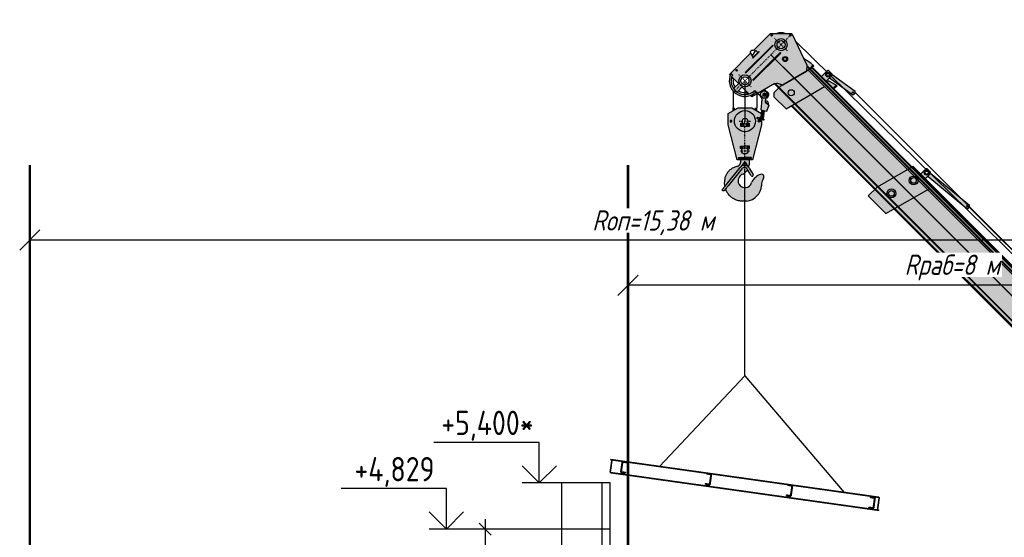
# Model space of a CAD drawing. Header units: millimetres. Extents: x 528565 to 529698, y -48331 to -46821.
# Tile 37 of 53: x 528679 to 528800, y -46934 to -46871. Entities that reach past the tile are written whole.
import ezdxf
from ezdxf.enums import TextEntityAlignment as Align

# ---------------------------------------------------------------- set-up
doc = ezdxf.new("R2010")
doc.units = ezdxf.units.MM
for name, pattern in [('AI-Linetype-204', [2.320221, 1.784704, -0.178506, 0.178506, -0.178506]), ('AI-Linetype-205', [2.320221, 1.784704, -0.178506, 0.178506, -0.178506]), ('AI-Linetype-206', [2.320221, 1.784704, -0.178506, 0.178506, -0.178506]), ('AI-Linetype-62', [2.320221, 1.784704, -0.178506, 0.178506, -0.178506]), ('AI-Linetype-63', [2.320221, 1.784704, -0.178506, 0.178506, -0.178506]), ('AI-Linetype-64', [2.320221, 1.784704, -0.178506, 0.178506, -0.178506]), ('AI-Linetype-67', [2.320221, 1.784704, -0.178506, 0.178506, -0.178506])]:
    doc.linetypes.add(name, pattern=pattern)
doc.layers.get('Defpoints').update_dxf_attribs({"color": 140})
for name, color, linetype, lineweight in [('!ПОС_траншея', 42, 'Continuous', 40), ('Z_20_Dimension', 7, 'Continuous', 25), ('Z_20_Text_4', 150, 'Continuous', 35)]:
    doc.layers.add(name, color=color, linetype=linetype, lineweight=lineweight)
doc.layers.add('элементы', color=7, linetype='Continuous')
doc.styles.add('GOST 2.304', font='CS_Gost2304.shx', dxfattribs={"oblique": 15})
doc.styles.add('Razmer', font='simplex.shx', dxfattribs={"width": 0.6, "oblique": 15, "height": 2.5})
doc.styles.add('sao', font='txt.shx', dxfattribs={"width": 0.8})
doc.styles.get("Standard").update_dxf_attribs({"font": 'arial.ttf'})
doc.linetypes.add('пути', pattern='A,3.81,[130,ltypeshp.shx,S=6.35,R=0,X=0,Y=0],3.81', length=7.62)
doc.dimstyles.new('ISO-25', dxfattribs={"dimtxt": 2.5, "dimasz": 2.5, "dimexe": 1.25, "dimexo": 0.625, "dimtad": 1, "dimtxsty": 'Standard', "dimcen": 2.5, "dimadec": 0, "dimazin": 0, "dimtfac": 1, "dimtmove": 0, "dimatfit": 3, "dimfxl": 0, "dimarcsym": 0})
doc.dimstyles.new('Размер 100', dxfattribs={"dimtxt": 2.5, "dimasz": 1.5, "dimexe": 1.25, "dimexo": 1, "dimgap": 0.6, "dimtad": 1, "dimdec": 0, "dimlfac": 100, "dimrnd": 1.38778e-17, "dimzin": 0, "dimdsep": 46, "dimtxsty": 'Razmer', "dimblk1": 'OBLIQUE', "dimblk2": 'OBLIQUE', "dimsah": 1, "dimcen": 0, "dimdle": 1.25, "dimclrd": 5, "dimclre": 5, "dimclrt": 1, "dimadec": 0, "dimazin": 0, "dimtfac": 0.75, "dimtdec": 0, "dimtmove": 0, "dimatfit": 3, "dimldrblk": 'OBLIQUE', "dimfxl": 0, "dimtvp": 1.5, "dimtolj": 1, "dimtzin": 0, "dimarcsym": 0})

# ---------------------------------------------------------------- blocks, each defined once
blk = doc.blocks.new('_Oblique')
at = {"color": 0, "linetype": 'ByBlock', "lineweight": -2}
blk.add_line((-0.5, -0.5), (0.5, 0.5), dxfattribs=at)
blk = doc.blocks.new('*D71')
at = {"color": 5, "lineweight": -2, "transparency": 16777216}
for p, q in [((528736.19, -46932.23), (528736.19, -46983.02)), ((528749.61, -46933.48), (528734.94, -46933.48)), ((528755.15, -46981.77), (528734.94, -46981.77))]:
    blk.add_line(p, q, dxfattribs=at)
at = {"layer": 'Defpoints', "color": 0, "transparency": 16777216}
for p in [(528750.61, -46933.48), (528736.19, -46981.77), (528756.15, -46981.77)]:
    blk.add_point(p, dxfattribs=at)
at = {"color": 5, "lineweight": -2, "transparency": 16777216, "xscale": 1.5, "yscale": 1.5, "zscale": 1.5}
for p, rotation in [((528736.19, -46933.48), 90), ((528736.19, -46981.77), 270)]:
    blk.add_blockref('_Oblique', p, dxfattribs=dict(at, rotation=rotation))
at = {"color": 1, "transparency": 16777216, "insert": (528734.34, -46957.62), "char_height": 2.5, "attachment_point": 5, "rotation": 90, "style": 'Razmer'}
blk.add_mtext('\\A1;4829', dxfattribs=at)
blk = doc.blocks.new('стрела1_55713')
h = blk.add_hatch(color=40)
h.dxf.hatch_style = 1
edge = h.paths.add_edge_path(flags=0)
edge.add_arc((-8720, 549), 35, 0, 360)
edge = h.paths.add_edge_path(flags=16)
edge.add_arc((-8720, 549), 55, 0, 360)
edge = h.paths.add_edge_path(flags=0)
edge.add_arc((-8720, 549), 35, 0, 360)
h.paths.add_polyline_path([(-8512, 613), (-8862, 613), (-8920, 400), (-8571, 400)])
edge = h.paths.add_edge_path(flags=16)
edge.add_arc((-8720, 549), 55, 0, 360)
h.paths.add_polyline_path([(-8571, 400), (-8920, 400), (-8980, 178), (-8980, 18), (-8675, 18)])
edge = h.paths.add_edge_path(flags=16)
edge.add_arc((-8800, 243), 55, 0, 360)
edge = h.paths.add_edge_path(flags=0)
edge.add_arc((-8800, 243), 35, 0, 360)
edge = h.paths.add_edge_path(flags=16)
edge.add_arc((-8800, 243), 55, 0, 360)
edge = h.paths.add_edge_path(flags=0)
edge.add_arc((-8800, 243), 35, 0, 360)
edge = h.paths.add_edge_path()
edge.add_line((-3562, 400), (-8571, 400))
edge.add_line((-8571, 400), (-8644, 131))
edge.add_line((-8644, 131), (-700, 131))
edge.add_line((-700, 131), (-536, 400))
edge.add_line((-536, 400), (-3232, 400))
edge.add_arc((-3397, 400), 165, -180.0001, 0.0001, ccw=False)
edge = h.paths.add_edge_path()
edge.add_line((-3232, 400), (-536, 400))
edge.add_line((-536, 400), (-405, 613))
edge.add_line((-405, 613), (-8512, 613))
edge.add_line((-8512, 613), (-8571, 400))
edge.add_line((-8571, 400), (-3562, 400))
edge.add_arc((-3397, 400), 165, 0.0001, 179.9999, ccw=False)
h.paths.add_polyline_path([(-413, 668), (-8851, 668), (-8851, 654), (-8862, 613), (-8512, 613), (-405, 613), (-389, 639)])
h.paths.add_polyline_path([(-4600, 798), (-4610, 808), (-4672, 808), (-4682, 798), (-4682, 668), (-4600, 668)])
edge = h.paths.add_edge_path(flags=16)
edge.add_arc((-4641, 768), 29.2, 0, 360)
edge = h.paths.add_edge_path(flags=16)
edge.add_arc((-4641, 768), 19.2, 0, 360)
edge = h.paths.add_edge_path()
edge.add_line((-536, 400), (-700, 131))
edge.add_line((-700, 131), (-699, 131))
edge.add_line((-699, 131), (-131, -114))
edge.add_line((-131, -114), (0, -114))
edge.add_line((0, -114), (0, -85))
edge.add_arc((0, 0), 85, 180, 270, ccw=False)
edge.add_arc((0, 0), 85, 143.2457, 180, ccw=False)
edge.add_line((-68, 51), (-536, 400))
edge = h.paths.add_edge_path()
edge.add_line((-190, 403), (-240, 329))
edge.add_line((-240, 329), (-335, 468))
edge.add_line((-335, 468), (-299, 532))
edge.add_line((-299, 532), (-389, 639))
edge.add_line((-389, 639), (-405, 613))
edge.add_line((-405, 613), (-536, 400))
edge.add_line((-536, 400), (-68, 51))
edge.add_arc((0, 0), 85, -89.8731, 143.2457, ccw=False)
edge.add_line((0, -85), (0, -114))
edge.add_arc((0, 0), 114, 270.0146, 400.0494)
edge.add_line((87, 73), (-190, 403))
h.paths.add_polyline_path([(-269, 586), (-335, 468), (-240, 329), (-190, 403), (-162, 444)], flags=17)
h.paths.add_polyline_path([(-255, 600), (-269, 586), (-162, 444), (-153, 456)], flags=17)
h.paths.add_polyline_path([(-150, 784), (-250, 784), (-269, 586), (-269, 586), (-255, 600), (-153, 456), (-150, 460)])
edge = h.paths.add_edge_path(flags=16)
edge.add_arc((-200, 749), 25, 0, 360)
h.paths.add_polyline_path([(-190, 871), (-210, 871), (-210, 784), (-190, 784)])
h = blk.add_hatch(color=40)
h.dxf.hatch_style = 1
h.paths.add_polyline_path([(-8633, 759), (-8633, 709), (-8009, 770), (-8000, 780), (-8003, 810), (-8014, 819)])
h.paths.add_polyline_path([(-8037, 792, -1), (-8018, 792, -1)], flags=16)
h.paths.add_polyline_path([(-8643, 770), (-8705, 770), (-8715, 760), (-8715, 668), (-8633, 668), (-8633, 760)])
h.paths.add_polyline_path([(-8645, 730, -1), (-8704, 730, -1)], flags=16)
h.paths.add_polyline_path([(-8655, 730, -1), (-8694, 730, -1)], flags=0)
h.paths.add_polyline_path([(-8694, 730, 1), (-8655, 730, 1)], flags=0)
blk.add_line((-8851, 654), (-8851, 668))
for points in [[(-8705, 770), (-8715, 760)], [(-8715, 760), (-8715, 669)], [(-8643, 770), (-8705, 770)], [(-8633, 760), (-8643, 770)], [(-8633, 709), (-8009, 770), (-8000, 780), (-8003, 810), (-8014, 819), (-8633, 759)], [(-8633, 668), (-8633, 760)], [(-8003, 803), (-210, 819)], [(-8980, 178), (-8851, 654)], [(-405, 613), (-8862, 613)], [(-413, 668), (-8851, 668)], [(-407, 660), (-8851, 660)], [(-8675, 18), (-8512, 613)], [(-8980, 178), (-8980, 18)], [(-5033, 131), (-8644, 131)], [(-695, 139), (-8642, 139)], [(-8980, 18), (-8675, 18)]]:
    blk.add_lwpolyline(points)
at = {"linetype": 'AI-Linetype-62'}
blk.add_lwpolyline([(-536, 400), (-8970, 400)], dxfattribs=at)
for centre, radius in [((-8674, 730), 29.2), ((-8674, 730), 19.2), ((-8027, 792), 9.48), ((-8720, 549), 55), ((-8720, 549), 35), ((-8800, 243), 55), ((-8800, 243), 35)]:
    blk.add_circle(centre, radius)
blk = doc.blocks.new('стрела2_55713')
h = blk.add_hatch(color=254)
h.dxf.hatch_style = 1
h.paths.add_polyline_path([(0, 0), (-6084, 0), (-6156, -268), (-60, -268), (-60, -221)])
h.paths.add_polyline_path([(52, 191), (-6033, 191), (-6084, 0), (0, 0)])
h.paths.add_polyline_path([(69, 254), (-6310, 254), (-6310, 221), (-6318, 191), (52, 191)])
h.paths.add_polyline_path([(-6084, 0), (-6369, 0), (-6420, -194), (-6420, -299), (-6380, -339), (-6175, -339)])
edge = h.paths.add_edge_path(flags=16)
edge.add_arc((-6270, -154), 38, 0, 360)
h.paths.add_polyline_path([(-6033, 191), (-6318, 191), (-6369, 0), (-6084, 0)])
h.paths.add_polyline_path([(-6065, 357), (-6075, 367), (-6137, 367), (-6147, 357), (-6147, 254), (-6065, 254)])
edge = h.paths.add_edge_path(flags=16)
edge.add_arc((-6106, 327), 29.2, 0, 360)
edge = h.paths.add_edge_path(flags=0)
edge.add_arc((-6106, 327), 19.2, 0, 360)
edge = h.paths.add_edge_path(flags=16)
edge.add_arc((-6106, 327), 19.2, 0, 360)
h.paths.add_polyline_path([(-5943, 304), (-6049, 277), (-6049, 254), (-5943, 254)])
h.paths.add_polyline_path([(-5931, 307), (-5943, 304), (-5943, 254), (-5931, 254)])
h = blk.add_hatch(color=254)
h.dxf.hatch_style = 1
h.paths.add_polyline_path([(-5714, 366), (-5706, 378), (-5710, 407), (-5722, 416), (-6067, 360), (-6065, 357), (-6065, 310)])
h.paths.add_polyline_path([(-5743, 388, -1), (-5723, 388, -1)], flags=16)
for p, q in [((-5710, 407), (782, 407)), ((-6310, 221), (-6310, 254)), ((52, 191), (-6318, 191))]:
    blk.add_line(p, q)
for points in [[(-6137, 367), (-6147, 357)], [(-6075, 367), (-6137, 367)], [(-6065, 357), (-6075, 367)], [(-6065, 310), (-5714, 366), (-5706, 378), (-5710, 407), (-5722, 416), (-6067, 360)], [(69, 254), (-6310, 254)], [(66, 244), (-6310, 244)], [(-6147, 357), (-6147, 254)], [(-6065, 254), (-6065, 357)], [(-5931, 307), (-6049, 277)], [(-6049, 277), (-6049, 254)], [(-5943, 304), (-5943, 254)], [(-5931, 254), (-5931, 307)], [(-6310, 221), (-6420, -194)], [(-6175, -339), (-6033, 191)], [(-6420, -194), (-6420, -299)], [(-6380, -339), (-6420, -299)], [(-6380, -339), (-6175, -339)], [(-60, -268), (-6156, -268)], [(-60, -258), (-6154, -258)]]:
    blk.add_lwpolyline(points)
for centre, radius in [((-5733, 388), 10.1), ((-6106, 327), 29.2), ((-6106, 327), 19.2), ((-6270, -154), 38)]:
    blk.add_circle(centre, radius)
at = {"layer": 'Defpoints'}
for p, q in [((-6369, 0), (-6779, 0)), ((50, 0), (-6369, 0)), ((-60, -268), (-60, -258))]:
    blk.add_line(p, q, dxfattribs=at)
blk.add_lwpolyline([(-60, -268), (-60, -258), (-60, -221), (52, 191), (66, 244), (69, 254)], dxfattribs=at)
blk = doc.blocks.new('стрела3_55713')
h = blk.add_hatch(color=1)
h.paths.add_polyline_path([(-6406, 368), (-6411, 368), (-6411, 350, -0.414214), (-6401, 340, -0.414214), (-6411, 330), (-6411, 253, -0.414214), (-6336, 178, -0.414214), (-6411, 103), (-6411, 0), (-6351, 0), (-6351, 102), (-6341, 102), (-6341, 0), (-6000, 0), (-5955, 168), (-6009, 223)])
h.paths.add_polyline_path([(-6219, 88, -1), (-6281, 88, -1)], flags=0)
h.paths.add_polyline_path([(-6229, 88, -1), (-6271, 88, -1)], flags=0)
h.paths.add_polyline_path([(-6411, 253), (-6411, 330, -0.414214), (-6421, 340, -0.414214), (-6411, 350), (-6411, 368), (-6416, 368), (-6601, 183), (-6601, 0), (-6481, 0), (-6481, 102), (-6471, 102), (-6471, 0), (-6411, 0), (-6411, 103, -0.414214), (-6486, 178, -0.414214)])
h.paths.add_polyline_path([(-6565, 178, -1), (-6585, 178, -1)], flags=16)
h.paths.add_polyline_path([(-6000, 0), (-6341, 0), (-6341, -376), (-6351, -376), (-6351, 0), (-6411, 0), (-6411, -377, -0.414214), (-6336, -452, -0.414214), (-6411, -527), (-6411, -622, 0.044325), (-6381, -619), (-6381, -532), (-6261, -532, 0.123056), (-6241, -452), (-6218, -452, -0.107369), (-6236, -532), (-6211, -532), (-6126, -215), (-6112, -196), (-6042, -158)])
h.paths.add_polyline_path([(-6411, 0), (-6471, 0), (-6471, -376), (-6481, -376), (-6481, 0), (-6601, 0), (-6601, -111), (-6579, -102), (-6581, -93), (-6546, -93), (-6546, -76), (-6540, -76), (-6540, -187), (-6546, -187), (-6546, -173), (-6562, -173), (-6563, -169), (-6601, -157), (-6601, -532), (-6587, -532, -0.029894), (-6595, -511), (-6571, -511, 0.034653), (-6562, -532), (-6441, -532), (-6441, -619, 0.044346), (-6411, -622), (-6411, -527, -0.414214), (-6486, -452, -0.414214), (-6411, -377)])
h.paths.add_polyline_path([(-6565, -433, -1), (-6585, -433, -1)], flags=16)
h.paths.add_polyline_path([(-6411, -622, -0.31471), (-6571, -511), (-6595, -511, 0.326542), (-6411, -645)])
h.paths.add_polyline_path([(-6218, -452), (-6241, -452, -0.123056), (-6261, -532, -0.277036), (-6411, -622), (-6411, -645, 0.414214)])
h.paths.add_polyline_path([(-6411, -377), (-6411, -402, -0.414214), (-6361, -452), (-6336, -452, 0.414214)], flags=17)
h.paths.add_polyline_path([(-6411, -402), (-6411, -377, 0.414214), (-6486, -452), (-6461, -452, -0.414214)], flags=17)
h.paths.add_polyline_path([(-6461, -452), (-6486, -452, 0.414214), (-6411, -527), (-6411, -502, -0.414214)], flags=17)
h.paths.add_polyline_path([(-6336, -452), (-6361, -452, -0.414214), (-6411, -502), (-6411, -527, 0.414214)], flags=17)
h.paths.add_polyline_path([(-6411, 253), (-6411, 228, -0.414214), (-6361, 178), (-6336, 178, 0.414214)], flags=17)
h.paths.add_polyline_path([(-6411, 253, 0.414214), (-6486, 178), (-6461, 178, -0.414214), (-6411, 228)], flags=17)
h.paths.add_polyline_path([(-6461, 178), (-6486, 178, 0.414214), (-6411, 103), (-6411, 128, -0.414214)], flags=17)
h.paths.add_polyline_path([(-6336, 178), (-6361, 178, -0.414214), (-6411, 128), (-6411, 103, 0.414214)], flags=17)
h.paths.add_polyline_path([(-6361, 178), (-6411, 178), (-6411, 128, 0.414214)], flags=16)
h.paths.add_polyline_path([(-6411, 228), (-6411, 178), (-6361, 178, 0.414214)], flags=16)
h.paths.add_polyline_path([(-6411, 228, 0.414214), (-6461, 178), (-6411, 178)], flags=16)
h.paths.add_polyline_path([(-6411, 178), (-6461, 178, 0.414214), (-6411, 128)], flags=16)
h.paths.add_polyline_path([(-6271, 88, 1), (-6229, 88, 1)], flags=0)
h.paths.add_polyline_path([(-6281, 88, 1), (-6219, 88, 1)], flags=16)
at = {"true_color": 0xffffff}
h = blk.add_hatch(color=7, dxfattribs=at)
h.dxf.hatch_style = 1
h.paths.add_polyline_path([(-6334, 322), (-6334, 212), (-6039, -27), (-6017, 66)])
h.paths.add_polyline_path([(-6334, 101), (-6334, -9), (-6144, -162), (-6069, -113)])
h.paths.add_polyline_path([(-6334, -119), (-6334, -230), (-6189, -346), (-6167, -254)])
h.paths.add_polyline_path([(-6359, -99), (-6411, -57), (-6411, -167), (-6359, -210)])
h.paths.add_polyline_path([(-6411, -57), (-6463, -15), (-6463, -126), (-6411, -167)])
h.paths.add_polyline_path([(-6488, 5), (-6561, 64), (-6561, -47), (-6488, -106)])
h.paths.add_polyline_path([(-6359, -320), (-6411, -278), (-6411, -377, -0.22451), (-6353, -404), (-6254, -404), (-6334, -340), (-6334, -385), (-6359, -385)])
h.paths.add_polyline_path([(-6411, -278), (-6463, -236), (-6463, -346), (-6424, -378, -0.041917), (-6411, -377)])
h.paths.add_polyline_path([(-6488, -216), (-6540, -174), (-6540, -187), (-6546, -187), (-6546, -173), (-6561, -173), (-6561, -267), (-6488, -326)])
h = blk.add_hatch(color=254)
h.dxf.hatch_style = 1
h.paths.add_polyline_path([(59, 221), (-6007, 221), (-5955, 168), (-6000, 0), (0, 0)])
h.paths.add_polyline_path([(0, 0), (-6000, 0), (-6042, -158), (-6112, -196), (-6128, -220), (-51, -220), (-51, -194)])
h.paths.add_polyline_path([(-5954, 278), (-5990, 278), (-6095, 254), (-6009, 223), (-6007, 221), (-5954, 221)])
h.paths.add_polyline_path([(-5941, 278), (-5954, 278), (-5954, 221), (-5941, 221)])
for p, q in [((-5955, 168), (-6042, -158)), ((-6241, -452), (-6218, -452)), ((-6571, -511), (-6595, -511)), ((-6557, -541), (-6557, -532)), ((-6542, -562), (-6542, -532)), ((-6281, -562), (-6281, -532)), ((-6266, -541), (-6266, -532))]:
    blk.add_line(p, q)
for points in [[(-6601, 183), (-6416, 368)], [(-6406, 368), (-6416, 368)], [(-6406, 368), (-6009, 223)], [(-6321, 337), (573, 404)], [(-5990, 278), (-6095, 254)], [(-5941, 278), (-5990, 278)], [(-5954, 278), (-5954, 221)], [(-5941, 278), (-5941, 221)], [(-6601, 183), (-6601, -111)], [(-6009, 223), (-5955, 168)], [(59, 221), (-6007, 221)], [(56, 210), (-5996, 210)], [(-6481, 102), (-6481, -376)], [(-6481, 102), (-6471, 102)], [(-6471, 102), (-6471, -376)], [(-6351, 102), (-6351, -376)], [(-6341, 102), (-6351, 102)], [(-6341, 102), (-6341, -376)], [(-6579, -102), (-6611, -116)], [(-6562, -173), (-6581, -93)], [(-6581, -93), (-6545, -93)], [(-6546, -76), (-6540, -76), (-6540, -187), (-6546, -187), (-6546, -76)], [(-6563, -169), (-6608, -156)], [(-6601, -157), (-6601, -532)], [(-6545, -173), (-6562, -173)], [(-6126, -215), (-6211, -532)], [(-51, -220), (-6128, -220)], [(-6126, -215), (-6112, -196)], [(-51, -210), (-6123, -210)], [(-6042, -158), (-6112, -196)], [(-6165, -358), (-6117, -366)], [(-6481, -376), (-6471, -376)], [(-6341, -376), (-6351, -376)], [(-6190, -453), (-6119, -443)], [(-6601, -532), (-6587, -532)], [(-6562, -532), (-6441, -532)], [(-6441, -523), (-6441, -619)], [(-6381, -523), (-6381, -619)], [(-6381, -532), (-6261, -532)], [(-6236, -532), (-6211, -532)]]:
    blk.add_lwpolyline(points)
at = {"linetype": 'AI-Linetype-63'}
for points in [[(-6411, -452), (-6411, 373)], [(-6411, -452), (-6411, -652)]]:
    blk.add_lwpolyline(points, dxfattribs=at)
at = {"linetype": 'AI-Linetype-67'}
blk.add_lwpolyline([(-6297, 178), (-6525, 178)], dxfattribs=at)
blk.add_lwpolyline([(-6608, -156, -0.566493), (-6611, -116)], format="xyb")
at = {"linetype": 'AI-Linetype-64'}
for points in [[(-6523, -452), (-6411, -452)], [(-6300, -452), (-6411, -452)]]:
    blk.add_lwpolyline(points, dxfattribs=at)
for centre, radius in [((-6411, 178), 75), ((-6411, 340), 10), ((-6575, 178), 9.66), ((-6411, 178), 50), ((-6250, 88), 30.9), ((-6250, 88), 20.6), ((-6575, -433), 9.66), ((-6411, -452), 75), ((-6411, -452), 50), ((-6119, -405), 18)]:
    blk.add_circle(centre, radius)
for centre, radius, start, end in [((-6411, 178), 147, 114.6436, 155.3654), ((-6411, -452), 193, 197.6639, 0), ((-6411, -452), 170, 200.1228, 0), ((-6119, -405), 38.7, 270, 86.4255), ((-6411, -452), 146, 213.2953, 258.1247), ((-6411, -452), 146, 281.8695, 326.7047)]:
    blk.add_arc(centre, radius, start, end)
at = {"layer": 'Defpoints'}
blk.add_line((50, 0), (-6411, 0), dxfattribs=at)
blk.add_lwpolyline([(-51, -220), (-51, -194), (56, 210), (59, 221)], dxfattribs=at)
blk = doc.blocks.new('крюк_55713')
h = blk.add_hatch(color=1)
h.paths.add_polyline_path([(0, -1011), (-95, -1011), (-205, -581), (-205, -441), (-85, -371), (0, -371), (85, -371), (205, -441), (205, -581), (95, -1011)])
edge = h.paths.add_edge_path(flags=0)
edge.add_arc((0, -536), 35, 180, 360)
edge.add_arc((0, -536), 35, 0, 180)
at = {"true_color": 0xffffff}
h = blk.add_hatch(color=7, dxfattribs=at)
h.dxf.hatch_style = 1
h.paths.add_polyline_path([(-175, -590), (-175, -665), (-82, -665)], flags=17)
h.paths.add_polyline_path([(175, -449), (0, -381), (-16, -387), (175, -541)])
edge = h.paths.add_edge_path()
edge.add_arc((0, -536), 35, 106.1131, 356.1184)
edge.add_line((35, -539), (175, -652))
edge.add_line((175, -652), (175, -665))
edge.add_line((175, -665), (55, -665))
edge.add_line((55, -665), (-175, -480))
edge.add_line((-175, -480), (-175, -449))
edge.add_line((-175, -449), (-108, -423))
edge.add_line((-108, -423), (-10, -503))
h = blk.add_hatch(color=254)
edge = h.paths.add_edge_path()
edge.add_spline(control_points=[(55, -1053), (56, -1067), (51, -1092), (44, -1105)], knot_values=[0, 0, 0, 0, 1, 1, 1, 1], degree=3, periodic=0)
edge.add_spline(control_points=[(44, -1105), (46, -1107), (49, -1111), (50, -1114)], knot_values=[0, 0, 0, 0, 1, 1, 1, 1], degree=3, periodic=0)
edge.add_line((50, -1114), (80, -1162))
edge.add_line((80, -1162), (101, -1198))
edge.add_spline(control_points=[(100, -1196), (104, -1202), (102, -1210), (96, -1214)], knot_values=[1, 1, 1, 1, 2, 2, 2, 2], degree=3, periodic=0)
edge.add_spline(control_points=[(96, -1214), (89, -1218), (82, -1216), (78, -1210)], knot_values=[0, 0, 0, 0, 1, 1, 1, 1], degree=3, periodic=0)
edge.add_line((78, -1210), (57, -1175))
edge.add_line((57, -1175), (32, -1134))
edge.add_spline(control_points=[(32, -1134), (22, -1152), (-4, -1178), (-22, -1189)], knot_values=[0, 0, 0, 0, 0.999674, 0.999674, 0.999674, 0.999674], degree=3, periodic=0)
edge.add_spline(control_points=[(-22, -1189), (-67, -1201), (-94, -1248), (-82, -1293)], knot_values=[0, 0, 0, 0, 1, 1, 1, 1], degree=3, periodic=0)
edge.add_spline(control_points=[(-82, -1293), (-74, -1326), (-41, -1354), (-7, -1356)], knot_values=[1, 1, 1, 1, 2, 2, 2, 2], degree=3, periodic=0)
edge.add_line((-7, -1356), (10, -1355))
edge.add_spline(control_points=[(10, -1355), (42, -1353), (75, -1325), (82, -1293)], knot_values=[0, 0, 0, 0, 1, 1, 1, 1], degree=3, periodic=0)
edge.add_spline(control_points=[(82, -1293), (100, -1248), (152, -1202), (191, -1193)], knot_values=[0, 0, 0, 0, 1, 1, 1, 1], degree=3, periodic=0)
edge.add_spline(control_points=[(191, -1193), (199, -1189), (212, -1190), (220, -1195)], knot_values=[1, 1, 1, 1, 2, 2, 2, 2], degree=3, periodic=0)
edge.add_spline(control_points=[(220, -1195), (234, -1204), (238, -1223), (230, -1237)], knot_values=[0, 0, 0, 0, 1, 1, 1, 1], degree=3, periodic=0)
edge.add_spline(control_points=[(230, -1237), (214, -1261), (202, -1306), (204, -1332)], knot_values=[0, 0, 0, 0, 1, 1, 1, 1], degree=3, periodic=0)
edge.add_spline(control_points=[(204, -1332), (200, -1428), (119, -1512), (23, -1521)], knot_values=[0, 0, 0, 0, 1, 1, 1, 1], degree=3, periodic=0)
edge.add_line((23, -1521), (-14, -1522))
edge.add_line((-14, -1522), (-28, -1522))
edge.add_line((-28, -1522), (-41, -1522))
edge.add_line((-41, -1522), (-53, -1521))
edge.add_line((-53, -1521), (-65, -1519))
edge.add_line((-65, -1519), (-79, -1517))
edge.add_line((-79, -1517), (-92, -1513))
edge.add_line((-92, -1513), (-105, -1509))
edge.add_line((-105, -1509), (-116, -1505))
edge.add_line((-116, -1505), (-127, -1500))
edge.add_line((-127, -1500), (-137, -1495))
edge.add_line((-137, -1495), (-147, -1489))
edge.add_line((-147, -1489), (-155, -1484))
edge.add_line((-155, -1484), (-162, -1479))
edge.add_line((-162, -1479), (-168, -1474))
edge.add_line((-168, -1474), (-175, -1469))
edge.add_line((-175, -1469), (-182, -1463))
edge.add_line((-182, -1463), (-189, -1456))
edge.add_line((-189, -1456), (-196, -1447))
edge.add_line((-196, -1447), (-204, -1438))
edge.add_line((-204, -1438), (-210, -1430))
edge.add_line((-210, -1430), (-217, -1421))
edge.add_line((-217, -1421), (-223, -1411))
edge.add_line((-223, -1411), (-228, -1400))
edge.add_line((-228, -1400), (-233, -1389))
edge.add_line((-233, -1389), (-238, -1378))
edge.add_line((-238, -1378), (-240, -1373))
edge.add_line((-240, -1373), (-240, -1374))
edge.add_line((-240, -1374), (-243, -1377))
edge.add_line((-243, -1377), (-246, -1380))
edge.add_line((-246, -1380), (-248, -1383))
edge.add_line((-248, -1383), (-251, -1387))
edge.add_line((-251, -1387), (-253, -1389))
edge.add_line((-253, -1389), (-254, -1390))
edge.add_line((-254, -1390), (-254, -1391))
edge.add_line((-254, -1391), (-256, -1393))
edge.add_line((-256, -1393), (-258, -1395))
edge.add_line((-258, -1395), (-260, -1396))
edge.add_line((-260, -1396), (-263, -1397))
edge.add_line((-263, -1397), (-267, -1397))
edge.add_line((-267, -1397), (-270, -1397))
edge.add_line((-270, -1397), (-273, -1395))
edge.add_line((-273, -1395), (-275, -1393))
edge.add_line((-275, -1393), (-277, -1391))
edge.add_line((-277, -1391), (-278, -1388))
edge.add_line((-278, -1388), (-279, -1385))
edge.add_line((-279, -1385), (-278, -1381))
edge.add_line((-278, -1381), (-277, -1378))
edge.add_line((-277, -1378), (-276, -1376))
edge.add_line((-276, -1376), (-275, -1375))
edge.add_line((-275, -1375), (-274, -1374))
edge.add_line((-274, -1374), (-272, -1372))
edge.add_line((-272, -1372), (-270, -1369))
edge.add_line((-270, -1369), (-269, -1367))
edge.add_line((-269, -1367), (-267, -1366))
edge.add_line((-267, -1366), (-266, -1364))
edge.add_line((-266, -1364), (-265, -1362))
edge.add_line((-265, -1362), (-263, -1361))
edge.add_line((-263, -1361), (-261, -1358))
edge.add_line((-261, -1358), (-259, -1355))
edge.add_line((-259, -1355), (-255, -1351))
edge.add_line((-255, -1351), (-251, -1346))
edge.add_line((-251, -1346), (-248, -1341))
edge.add_line((-248, -1341), (-248, -1340))
edge.add_line((-248, -1340), (-250, -1326))
edge.add_line((-250, -1326), (-251, -1311))
edge.add_line((-251, -1311), (-251, -1296))
edge.add_line((-251, -1296), (-250, -1280))
edge.add_line((-250, -1280), (-249, -1271))
edge.add_line((-249, -1271), (-248, -1259))
edge.add_line((-248, -1259), (-246, -1247))
edge.add_line((-246, -1247), (-244, -1236))
edge.add_line((-244, -1236), (-242, -1226))
edge.add_line((-242, -1226), (-239, -1217))
edge.add_line((-239, -1217), (-235, -1209))
edge.add_line((-235, -1209), (-232, -1201))
edge.add_line((-232, -1201), (-228, -1193))
edge.add_line((-228, -1193), (-224, -1186))
edge.add_line((-224, -1186), (-221, -1179))
edge.add_line((-221, -1179), (-217, -1174))
edge.add_line((-217, -1174), (-214, -1169))
edge.add_line((-214, -1169), (-210, -1164))
edge.add_line((-210, -1164), (-206, -1159))
edge.add_line((-206, -1159), (-201, -1153))
edge.add_line((-201, -1153), (-196, -1147))
edge.add_line((-196, -1147), (-189, -1140))
edge.add_line((-189, -1140), (-181, -1134))
edge.add_line((-181, -1134), (-172, -1127))
edge.add_line((-172, -1127), (-163, -1120))
edge.add_line((-163, -1120), (-152, -1113))
edge.add_line((-152, -1113), (-139, -1107))
edge.add_line((-139, -1107), (-129, -1102))
edge.add_line((-129, -1102), (-119, -1098))
edge.add_line((-119, -1098), (-107, -1095))
edge.add_line((-107, -1095), (-95, -1092))
edge.add_line((-95, -1092), (-90, -1091))
edge.add_line((-90, -1091), (-85, -1089))
edge.add_line((-85, -1089), (-81, -1087))
edge.add_line((-81, -1087), (-77, -1085))
edge.add_line((-77, -1085), (-74, -1083))
edge.add_line((-74, -1083), (-72, -1081))
edge.add_line((-72, -1081), (-70, -1079))
edge.add_line((-70, -1079), (-68, -1077))
edge.add_line((-68, -1077), (-66, -1074))
edge.add_line((-66, -1074), (-63, -1070))
edge.add_line((-63, -1070), (-60, -1065))
edge.add_line((-60, -1065), (-58, -1061))
edge.add_line((-58, -1061), (-55, -1050))
edge.add_line((-55, -1050), (-55, -1011))
edge.add_line((-55, -1011), (55, -1011))
edge.add_line((55, -1011), (55, -1053))
for p, q in [((-145, -406), (-145, -371)), ((-130, -398), (-130, -371)), ((130, -398), (130, -371)), ((145, -406), (145, -371)), ((-55, -843), (0, -843)), ((-55, -873), (-55, -843)), ((55, -843), (0, -843)), ((55, -873), (55, -843)), ((-78, -986), (0, -986)), ((-78, -996), (0, -996)), ((78, -986), (0, -986)), ((78, -996), (0, -996))]:
    blk.add_line(p, q)
at = {"linetype": 'AI-Linetype-204'}
for points in [[(0, -360), (0, -536)], [(0, -1279), (0, -536)]]:
    blk.add_lwpolyline(points, dxfattribs=at)
for points in [[(0, -1011), (-95, -1011), (-205, -581), (-205, -441), (-85, -371), (0, -371), (85, -371), (205, -441), (205, -581), (95, -1011), (0, -1011)], [(-172, -525), (-181, -531)], [(-181, -531), (-181, -542)], [(-181, -542), (-172, -547)], [(-162, -531), (-172, -525)], [(-172, -547), (-162, -542)], [(-162, -542), (-163, -531)], [(-50, -560), (-25, -560)], [(-50, -600), (-50, -560)], [(50, -600), (-50, -600)], [(-40, -575), (-30, -569)], [(-40, -586), (-40, -575)], [(-30, -591), (-40, -586)], [(-30, -569), (-20, -575)], [(-21, -586), (-30, -591)], [(-20, -575), (-21, -586)], [(20, -575), (30, -569)], [(20, -586), (20, -575)], [(30, -591), (20, -586)], [(25, -560), (50, -560)], [(30, -569), (39, -575)], [(39, -586), (30, -591)], [(39, -575), (39, -586)], [(50, -560), (50, -600)], [(162, -531), (172, -525)], [(162, -542), (163, -531)], [(172, -547), (162, -542)], [(172, -525), (181, -531)], [(181, -542), (172, -547)], [(181, -531), (181, -542)], [(-51, -857), (-45, -848)], [(-45, -848), (-34, -849)], [(-34, -849), (-29, -858)], [(34, -849), (29, -858)], [(45, -848), (34, -849)], [(51, -857), (45, -848)], [(-28, -873), (-55, -873)], [(-46, -867), (-51, -857)], [(-35, -868), (-46, -867)], [(-29, -858), (-35, -868)], [(28, -873), (55, -873)], [(29, -858), (35, -868)], [(35, -868), (46, -867)], [(46, -867), (51, -857)], [(-249, -1271), (-248, -1259), (-246, -1247), (-244, -1236), (-242, -1226), (-239, -1217), (-235, -1209), (-232, -1201), (-228, -1193), (-224, -1186), (-221, -1179), (-217, -1174), (-214, -1169), (-210, -1164), (-206, -1159), (-201, -1153), (-196, -1147), (-189, -1140), (-181, -1134), (-172, -1127), (-163, -1120), (-152, -1113), (-139, -1107), (-129, -1102), (-119, -1098), (-107, -1095), (-95, -1092)], [(-95, -1092), (-90, -1091), (-85, -1089), (-81, -1087), (-77, -1085), (-74, -1083), (-72, -1081), (-70, -1079), (-68, -1077), (-66, -1074), (-63, -1070), (-60, -1065), (-58, -1061), (-55, -1050)], [(-55, -1011), (-55, -1033)], [(-55, -1011), (-55, -1050)], [(-12, -1051), (-50, -1099)], [(44, -1105), (14, -1053)], [(55, -1033), (55, -1011)], [(55, -1053), (55, -1011)], [(-228, -1317), (-57, -1106)], [(-37, -1123), (-208, -1333)], [(57, -1175), (28, -1127)], [(50, -1114), (80, -1162)], [(78, -1210), (57, -1175)], [(80, -1162), (100, -1196)], [(-276, -1376), (-276, -1376), (-275, -1375), (-275, -1375), (-274, -1374), (-272, -1372), (-270, -1369), (-269, -1367), (-267, -1366), (-266, -1364), (-265, -1362), (-263, -1361), (-261, -1358), (-259, -1355), (-255, -1351), (-251, -1346), (-248, -1342), (-245, -1338), (-241, -1333), (-238, -1330), (-235, -1326), (-232, -1322), (-228, -1317)], [(-208, -1333), (-212, -1339), (-216, -1343), (-219, -1347), (-224, -1353), (-228, -1358), (-231, -1362), (-233, -1365), (-235, -1367), (-237, -1369), (-238, -1371), (-240, -1374), (-243, -1377), (-246, -1380), (-248, -1383), (-250, -1386), (-252, -1388), (-253, -1389), (-254, -1390), (-254, -1391), (-255, -1392), (-255, -1392), (-256, -1392)], [(-248, -1341), (-248, -1340), (-250, -1326), (-251, -1311), (-251, -1296), (-250, -1280), (-249, -1271)], [(-256, -1392), (-256, -1393), (-258, -1395), (-260, -1396), (-263, -1397), (-267, -1397), (-270, -1397), (-273, -1395), (-275, -1393), (-277, -1391), (-278, -1388), (-279, -1386), (-279, -1383), (-278, -1381), (-277, -1378), (-276, -1376)], [(23, -1521), (-14, -1522), (-28, -1522), (-41, -1522), (-53, -1521), (-65, -1519), (-79, -1517), (-92, -1513), (-105, -1509), (-116, -1505), (-127, -1500), (-137, -1495), (-147, -1489), (-155, -1484), (-162, -1479), (-168, -1474), (-175, -1469), (-182, -1463), (-189, -1456), (-196, -1447), (-204, -1438), (-210, -1430), (-217, -1421), (-223, -1411), (-228, -1400), (-233, -1389), (-238, -1378), (-240, -1373)], [(-7, -1356), (10, -1355)]]:
    blk.add_lwpolyline(points)
at = {"linetype": 'AI-Linetype-206'}
blk.add_lwpolyline([(-71, -536), (71, -536)], dxfattribs=at)
at = {"linetype": 'AI-Linetype-205'}
blk.add_lwpolyline([(-55, -901), (55, -901)], dxfattribs=at)
for points in [[(-78, -996, -0.851319), (-78, -986)], [(78, -996, 0.851319), (78, -986)]]:
    blk.add_lwpolyline(points, format="xyb")
for centre, radius in [((0, -536), 35), ((0, -901), 40)]:
    blk.add_circle(centre, radius)
for points, knots in [([(44, -1105), (21, -1077), (-21, -1074), (-49, -1097), (-49, -1098), (-50, -1098), (-50, -1099)], [0, 0, 0, 0, 1, 1, 1, 2, 2, 2, 2]), ([(14, -1053), (9, -1045), (-1, -1042), (-8, -1047), (-10, -1048), (-12, -1050), (-12, -1051)], [0, 0, 0, 0, 1, 1, 1, 2, 2, 2, 2]), ([(6, -1066), (9, -1063), (9, -1058), (6, -1055), (2, -1052), (-3, -1052), (-6, -1055), (-9, -1058), (-9, -1063), (-6, -1067), (-2, -1070), (3, -1069), (6, -1066)], [0, 0, 0, 0, 1, 1, 1, 2, 2, 2, 3, 3, 3, 4, 4, 4, 4]), ([(-22, -1189), (-67, -1201), (-94, -1248), (-82, -1293), (-74, -1326), (-41, -1354), (-7, -1356)], [0, 0, 0, 0, 1, 1, 1, 2, 2, 2, 2]), ([(78, -1210), (82, -1216), (89, -1218), (96, -1214), (102, -1210), (104, -1202), (100, -1196)], [0, 0, 0, 0, 1, 1, 1, 2, 2, 2, 2]), ([(230, -1237), (238, -1223), (234, -1204), (220, -1195), (212, -1190), (199, -1189), (191, -1193)], [0, 0, 0, 0, 1, 1, 1, 2, 2, 2, 2])]:
    blk.add_open_spline(points, degree=3, knots=knots)
for points in [[(44, -1105), (51, -1092), (56, -1067), (55, -1053)], [(-50, -1099), (-52, -1100), (-56, -1104), (-57, -1106)], [(-3, -1108), (-15, -1106), (-30, -1113), (-37, -1123)], [(-22, -1189), (-4, -1178), (22, -1152), (32, -1134)], [(28, -1127), (23, -1117), (9, -1108), (-3, -1108)], [(50, -1114), (49, -1111), (46, -1107), (44, -1105)], [(191, -1193), (152, -1202), (100, -1248), (82, -1293)], [(10, -1355), (42, -1353), (75, -1325), (82, -1293)], [(23, -1521), (119, -1512), (200, -1428), (204, -1332)], [(230, -1237), (214, -1261), (202, -1306), (204, -1332)]]:
    blk.add_open_spline(points, degree=3)
at = {"layer": 'Defpoints'}
blk.add_circle((0, -536), 130, dxfattribs=at)
blk = doc.blocks.new('вт_55713')
h = blk.add_hatch(color=1)
h.paths.add_polyline_path([(-12, -77), (-14, -69, 0.110691), (-28, -41, -2.503224), (40, -30, 0.107356), (33, -55), (43, -188), (-29, -203), (-58, -123), (-44, -120, 0.350102)])
h.paths.add_polyline_path([(18, 0, 1), (-18, 0, 1)], flags=16)
for p, q in [((-44, -120), (-58, -123)), ((-14, -69), (-12, -77)), ((33, -55), (43, -188)), ((-29, -203), (-58, -123)), ((43, -188), (-28, -203)), ((2, -197), (14, -299)), ((17, -194), (28, -295)), ((19, -193), (33, -294)), ((34, -190), (46, -282)), ((9, -300), (44, -291)), ((13, -315), (48, -307)), ((34, -311), (38, -333)), ((35, -318), (50, -315)), ((36, -322), (51, -319)), ((36, -325), (52, -322)), ((37, -329), (53, -326)), ((38, -333), (53, -330)), ((42, -287), (43, -291)), ((43, -291), (44, -290)), ((44, -290), (46, -299)), ((45, -282), (57, -279)), ((48, -307), (46, -299)), ((47, -307), (48, -307)), ((48, -310), (47, -307)), ((54, -330), (50, -313)), ((53, -313), (65, -310)), ((57, -279), (65, -310)), ((71, -281), (58, -284)), ((76, -303), (63, -306)), ((71, -284), (86, -280)), ((76, -303), (71, -281)), ((75, -299), (90, -296)), ((86, -280), (88, -282)), ((91, -293), (88, -282)), ((90, -296), (91, -293))]:
    blk.add_line(p, q)
blk.add_lwpolyline([(9, -300, 0.798719), (13, -315)], format="xyb")
for points in [[(45, -282), (42, -287)], [(48, -310), (53, -313)]]:
    blk.add_lwpolyline(points)
blk.add_circle((0, 0), 18)
for centre, radius, start, end in [((0, 0), 49.9, 322.6297, 235.5258), ((-10, -108), 37, 96.4302, 198.5759), ((-55, -79), 42.6, 285.4218, 2.6028), ((-11, -108), 20.3, 96.5879, 196.5151), ((-84, -87), 72.3, 13.8916, 39.1574), ((98, -59), 64.9, 153.6342, 176.6733)]:
    blk.add_arc(centre, radius, start, end)
at = {"layer": 'Defpoints'}
for p, q in [((-18, 0), (18, 0)), ((0, 18), (0, -18))]:
    blk.add_line(p, q, dxfattribs=at)
blk = doc.blocks.new('*U103')
for p, q in [((-6702, 10401), (-6702, 10201)), ((-6412, 10401), (-6412, 10201))]:
    blk.add_line(p, q)
at = {"layer": 'Defpoints'}
blk.add_line((-6557, 10536), (-6557, 10036), dxfattribs=at)
for name, p, rotation in [('стрела3_55713', (-1705, 6321), 314.9887925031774), ('стрела2_55713', (-1445, 6062), 314.9887925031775), ('стрела1_55713', (1300, 2750), 314.9887925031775)]:
    blk.add_blockref(name, p, dxfattribs=dict(rotation=rotation))
at = {"extrusion": (0, 0, -1), "zscale": -1}
blk.add_blockref('вт_55713', (6317, 10363), dxfattribs=at)
blk.add_blockref('крюк_55713', (-6557, 10573))
blk = doc.blocks.new('*D117')
at = {"color": 0, "lineweight": -2, "transparency": 16777216}
for p, q in [((528753.81, -46903.07), (528753.81, -46902.13)), ((528833.81, -46903.07), (528833.81, -46902.13)), ((528833.81, -46903.38), (528753.81, -46903.38))]:
    blk.add_line(p, q, dxfattribs=at)
at = {"layer": 'Defpoints', "color": 0, "transparency": 16777216}
for p in [(528753.81, -46903.38), (528753.81, -46903.7), (528833.81, -46903.7)]:
    blk.add_point(p, dxfattribs=at)
at = {"color": 0, "lineweight": -2, "transparency": 16777216, "xscale": 2.5, "yscale": 2.5, "zscale": 2.5, "rotation": 180}
blk.add_blockref('_Oblique', (528753.81, -46903.38), dxfattribs=at)
at = {"color": 0, "lineweight": -2, "transparency": 16777216, "xscale": 2.5, "yscale": 2.5, "zscale": 2.5}
blk.add_blockref('_Oblique', (528833.81, -46903.38), dxfattribs=at)
at = {"color": 0, "transparency": 16777216, "insert": (528793.81, -46901.19), "char_height": 2.5, "attachment_point": 5, "style": 'GOST 2.304', "bg_fill": 3, "box_fill_scale": 1.1, "bg_fill_color": 256, "bg_fill_true_color": 13158600, "bg_fill_transparency": 0}
blk.add_mtext('Rраб=8 м', dxfattribs=at)
blk = doc.blocks.new('*D118')
at = {"color": 0, "lineweight": -2, "transparency": 16777216}
for p, q in [((528680.01, -46896.84), (528680.01, -46899.05)), ((528833.81, -46897.8), (528680.01, -46897.8)), ((528833.81, -46896.84), (528833.81, -46899.05))]:
    blk.add_line(p, q, dxfattribs=at)
at = {"layer": 'Defpoints', "color": 0, "transparency": 16777216}
for p in [(528680.01, -46896.22), (528833.81, -46896.22), (528680.01, -46897.8)]:
    blk.add_point(p, dxfattribs=at)
at = {"color": 0, "lineweight": -2, "transparency": 16777216, "xscale": 2.5, "yscale": 2.5, "zscale": 2.5, "rotation": 180}
blk.add_blockref('_Oblique', (528680.01, -46897.8), dxfattribs=at)
at = {"color": 0, "lineweight": -2, "transparency": 16777216, "xscale": 2.5, "yscale": 2.5, "zscale": 2.5}
blk.add_blockref('_Oblique', (528833.81, -46897.8), dxfattribs=at)
at = {"color": 0, "transparency": 16777216, "insert": (528756.91, -46895.68), "char_height": 2.5, "attachment_point": 5, "style": 'GOST 2.304', "bg_fill": 3, "box_fill_scale": 1.1, "bg_fill_color": 256, "bg_fill_true_color": 13158600, "bg_fill_transparency": 0}
blk.add_mtext('Rоп=15,38 м', dxfattribs=at)

msp = doc.modelspace()

# ---------------------------------------------------------------- linework, layer by layer
at = {"layer": '!ПОС_траншея', "color": 3, "linetype": 'пути', "lineweight": 25, "ltscale": 0.3, "const_width": 0.3}
msp.add_lwpolyline([(528680.006, -46981.957), (528680.006, -46888.537)], dxfattribs=at)
at = {"layer": '!ПОС_траншея', "color": 3, "const_width": 0.3}
msp.add_lwpolyline([(528753.806, -46981.957), (528753.806, -46888.537)], dxfattribs=at)
for p, q in [((528768.206, -46914.558), (528768.206, -46889.075)), ((528757.698, -46925.748), (528768.206, -46914.558)), ((528768.206, -46914.558), (528780.488, -46928.951))]:
    msp.add_line(p, q)
for points in [[(528742.859, -46927.767), (528742.859, -46922.767), (528729.859, -46922.767)], [(528731.401, -46933.476), (528731.401, -46928.476), (528718.401, -46928.476)]]:
    msp.add_lwpolyline(points)
at = {"lineweight": 30}
for points in [[(528744.98, -46925.646), (528742.859, -46927.767), (528740.738, -46925.646)], [(528751.606, -46927.767), (528745.606, -46927.767)], [(528750.606, -46991.039), (528750.606, -46927.767)], [(528751.606, -46983.117), (528751.606, -46927.767)], [(528733.523, -46931.355), (528731.401, -46933.476), (528729.28, -46931.355)]]:
    msp.add_lwpolyline(points, dxfattribs=at)
at = {"const_width": 0.2}
for points in [[(528784.806, -46929.558), (528751.606, -46924.892)], [(528751.606, -46926.497), (528751.827, -46924.923)], [(528753.106, -46925.103), (528752.907, -46926.489)], [(528753.131, -46925.269), (528752.979, -46926.336)], [(528753.106, -46925.103), (528753.417, -46925.147)], [(528753.222, -46925.201), (528753.405, -46925.227)], [(528753.405, -46925.227), (528753.624, -46925.259)], [(528753.417, -46925.147), (528753.68, -46925.185)], [(528753.68, -46925.185), (528753.675, -46925.221)], [(528784.806, -46931.163), (528751.606, -46926.497)], [(528752.907, -46926.489), (528753.219, -46926.533)], [(528753.046, -46926.427), (528753.23, -46926.453)], [(528753.219, -46926.533), (528753.481, -46926.571)], [(528753.23, -46926.453), (528753.448, -46926.484)], [(528753.481, -46926.571), (528753.487, -46926.535)], [(528763.531, -46926.569), (528763.526, -46926.605)], [(528763.794, -46926.606), (528763.531, -46926.569)], [(528763.783, -46926.686), (528763.565, -46926.656)], [(528763.967, -46926.711), (528763.783, -46926.686)], [(528764.106, -46926.649), (528763.794, -46926.606)], [(528764.035, -46926.802), (528763.888, -46927.869)], [(528764.106, -46926.649), (528763.914, -46928.036)], [(528763.34, -46927.956), (528763.345, -46927.921)], [(528763.603, -46927.993), (528763.34, -46927.956)], [(528763.614, -46927.912), (528763.395, -46927.882)], [(528763.914, -46928.036), (528763.603, -46927.993)], [(528763.797, -46927.938), (528763.614, -46927.912)], [(528773.531, -46927.975), (528773.526, -46928.01)], [(528773.794, -46928.011), (528773.531, -46927.975)], [(528773.783, -46928.091), (528773.565, -46928.061)], [(528773.967, -46928.117), (528773.783, -46928.091)], [(528774.106, -46928.054), (528773.794, -46928.011)], [(528774.035, -46928.207), (528773.888, -46929.275)], [(528774.106, -46928.054), (528773.914, -46929.441)], [(528773.34, -46929.362), (528773.345, -46929.326)], [(528773.603, -46929.398), (528773.34, -46929.362)], [(528773.614, -46929.318), (528773.395, -46929.288)], [(528773.914, -46929.441), (528773.603, -46929.398)], [(528773.797, -46929.343), (528773.614, -46929.318)], [(528783.722, -46929.488), (528783.718, -46929.523)], [(528783.985, -46929.524), (528783.722, -46929.488)], [(528783.974, -46929.604), (528783.756, -46929.574)], [(528784.158, -46929.629), (528783.974, -46929.604)], [(528784.297, -46929.567), (528783.985, -46929.524)], [(528784.297, -46929.567), (528784.106, -46930.954)], [(528784.585, -46931.132), (528784.806, -46929.558)], [(528783.805, -46930.83), (528783.587, -46930.8)], [(528783.989, -46930.856), (528783.805, -46930.83)], [(528784.226, -46929.72), (528784.079, -46930.788)], [(528783.531, -46930.874), (528783.536, -46930.839)], [(528783.794, -46930.911), (528783.531, -46930.874)], [(528784.106, -46930.954), (528783.794, -46930.911)]]:
    msp.add_lwpolyline(points, dxfattribs=at)
for points in [[(528753.131, -46925.269, -0.4142136), (528753.222, -46925.201)], [(528753.675, -46925.221, -0.4142136), (528753.624, -46925.259)], [(528753.046, -46926.427, -0.4142136), (528752.979, -46926.336)], [(528753.448, -46926.484, -0.4142136), (528753.487, -46926.535)], [(528763.526, -46926.605, 0.4142136), (528763.565, -46926.656)], [(528764.035, -46926.802, 0.4142136), (528763.967, -46926.711)], [(528763.395, -46927.882, 0.4142136), (528763.345, -46927.921)], [(528763.797, -46927.938, 0.4142136), (528763.888, -46927.869)], [(528773.526, -46928.01, 0.4142136), (528773.565, -46928.061)], [(528774.035, -46928.207, 0.4142136), (528773.967, -46928.117)], [(528773.395, -46929.288, 0.4142136), (528773.345, -46929.326)], [(528773.797, -46929.343, 0.4142136), (528773.888, -46929.275)], [(528783.718, -46929.523, 0.4142136), (528783.756, -46929.574)], [(528783.587, -46930.8, 0.4142136), (528783.536, -46930.839)], [(528783.989, -46930.856, 0.4142136), (528784.079, -46930.788)], [(528784.226, -46929.72, 0.4142136), (528784.158, -46929.629)]]:
    msp.add_lwpolyline(points, format="xyb", dxfattribs=at)
at = {"layer": 'Z_20_Dimension'}
for points in [[(528748.606, -46927.767), (528740.738, -46927.767)], [(528751.606, -46933.476), (528729.28, -46933.476)]]:
    msp.add_lwpolyline(points, dxfattribs=at)
at = {"layer": 'элементы', "ltscale": 0.6}
msp.add_lwpolyline([(528745.606, -46927.767), (528745.606, -46954.467), (528744.106, -46954.867), (528747.106, -46955.667), (528745.606, -46956.067), (528745.606, -46991.039)], dxfattribs=at)

# ---------------------------------------------------------------- block references
at = {"xscale": 0.01, "yscale": 0.01, "zscale": 0.01}
msp.add_blockref('*U103', (528833.805, -46983.506), dxfattribs=at)

# ---------------------------------------------------------------- texts
at = {"layer": 'Z_20_Text_4', "style": 'sao', "width": 0.8}
for s, p in [('+5,400*', (528736.459, -46922.767)), ('+4,829', (528725.001, -46928.476))]:
    msp.add_text(s, height=3, dxfattribs=at).set_placement(p, align=Align.BOTTOM_CENTER)

# ---------------------------------------------------------------- dimensions: what is measured, and where the dimension line sits
dim = msp.add_linear_dim(base=(528736.191, -46981.767), p1=(528750.606, -46933.476), p2=(528756.145, -46981.767), angle=90, dimstyle='Размер 100')
dim.commit()
dim.dimension.update_dxf_attribs({"geometry": '*D71', "text_midpoint": (528734.341, -46957.622)})

# ---------------------------------------------------------------- next in the draw order: dimensions: what is measured, and where the dimension line sits
at = {"color": 3}
dim = msp.add_linear_dim(base=(528753.806, -46903.377), p1=(528833.806, -46903.698), p2=(528753.806, -46903.698), text='Rраб=8 м', dimstyle='ISO-25', override={"dimtxt": 2.5, "dimasz": 2.5, "dimtxsty": 'GOST 2.304', "dimblk1": 'Oblique', "dimblk2": 'Oblique', "dimsah": 1, "dimtfill": 1}, dxfattribs=at)
dim.commit()
dim.dimension.update_dxf_attribs({"geometry": '*D117', "text_midpoint": (528793.806, -46901.189)})

# ---------------------------------------------------------------- next in the draw order: dimensions: what is measured, and where the dimension line sits
dim = msp.add_linear_dim(base=(528680.006, -46897.802), p1=(528833.806, -46896.219), p2=(528680.006, -46896.219), text='Rоп=15,38 м', dimstyle='ISO-25', override={"dimtxsty": 'GOST 2.304', "dimblk1": 'Oblique', "dimblk2": 'Oblique', "dimsah": 1, "dimtfill": 1}, dxfattribs=at)
dim.commit()
dim.dimension.update_dxf_attribs({"geometry": '*D118', "text_midpoint": (528756.906, -46895.677)})

doc.saveas('drawing.dxf')
